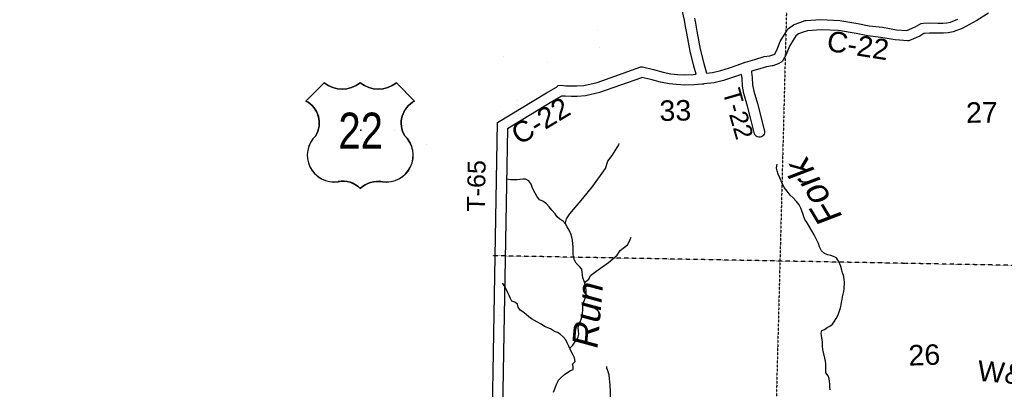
# Model space of a CAD drawing. Header units: feet. Extents: x -155 to 2562643, y -56 to 364810.
# Tile 22 of 121: x 2443888 to 2463130, y 239872 to 247083. Entities that reach past the tile are written whole.
import ezdxf
from ezdxf.enums import TextEntityAlignment as Align

# ---------------------------------------------------------------- set-up
doc = ezdxf.new("R2010")
doc.units = ezdxf.units.FT
doc.header["$MEASUREMENT"] = 0
for name, pattern in [('CENTER', [2, 1.25, -0.25, 0.25, -0.25]), ('HIDDEN2', [0.1875, 0.125, -0.0625]), ('water', [0])]:
    doc.linetypes.add(name, pattern=pattern)
for name, color, linetype in [('62', 7, 'Continuous'), ('COUNTY-LINE', 4, 'CENTER'), ('COUNTY-RD', 7, 'Continuous'), ('CR-TEXT', 7, 'Continuous'), ('RAILROAD', 6, 'Continuous'), ('RT-MKR', 7, 'Continuous'), ('SECTION', 8, 'HIDDEN2'), ('SECTION-TEXT', 8, 'Continuous'), ('STATE-RT', 2, 'Continuous'), ('TR-TEXT', 6, 'Continuous'), ('TWP-RD', 6, 'Continuous'), ('WATER-TEXT', 1, 'Continuous'), ('WATERWAY', 14, 'water')]:
    doc.layers.add(name, color=color, linetype=linetype)
doc.styles.add('ARIAL', font='arial.ttf')

# ---------------------------------------------------------------- blocks, each defined once
blk = doc.blocks.new('US3')
at = {"layer": '62', "color": 0, "linetype": 'Continuous'}
for p, q in [((-565, 888), (-874, 579)), ((973, 579), (664, 888))]:
    blk.add_line(p, q, dxfattribs=at)
for centre, major_axis, start_param, end_param in [((-258, 1278), (0, 497), 2.475104, 3.808081), ((357, 1278), (0, 497), 2.475104, 3.808081), ((-1067, 206), (0, 420), 4.173388, 5.805154), ((1166, 206), (420, 0), 2.048828, 3.680594), ((-397, -341), (453, 0), 2.321367, 4.864724), ((496, -341), (0, 453), 2.989258, 5.532614), ((-245, -1186), (0, 406), 5.470171, 6.49043), ((352, -1213), (0, 430), 6.107976, 7.064164)]:
    blk.add_ellipse(centre, major_axis=major_axis, ratio=1, start_param=start_param, end_param=end_param, dxfattribs=at)
at = {"layer": 'RT-MKR', "color": 0, "linetype": 'Continuous'}
blk.add_lwpolyline([(-565, 888), (-874, 579), (-874, 579, -0.432186), (-706, -10), (-706, -10, 0.738096), (-328, -790), (-328, -790, -0.260744), (50, -908), (50, -908, -0.243707), (428, -790), (428, -790, 0.738096), (806, -10), (806, -10, -0.432186), (973, 579), (973, 579), (664, 888), (664, 888, -0.346154), (50, 888), (50, 888, -0.346154), (-565, 888)], format="xyb", close=True, dxfattribs=at)
at = {"layer": 'RT-MKR', "color": 0}
blk.add_point((57, 82), dxfattribs=at)

msp = doc.modelspace()

# ---------------------------------------------------------------- linework, layer by layer
at = {"layer": 'COUNTY-LINE', "const_width": 0.04, "flags": 128}
msp.add_lwpolyline([(2451935.99, 183626.87), (2452186.29, 194241.17), (2452356.47, 199888.32), (2452356.47, 199888.32), (2452537.05, 210912.9), (2452642.86, 215853.49), (2452642.86, 215853.49), (2453052.69, 231900.41), (2453052.69, 231900.41), (2453184.69, 237232.8), (2453471.4, 253160.5), (2453471.4, 253160.5), (2453538.39, 256176.6), (2453568.21, 261539.59), (2453606.32, 263882.44), (2454823.35, 263908.45), (2454835.46, 264767.7), (2454835.46, 264767.7), (2455013.2, 277384.76), (2455009.22, 279887.93), (2455009.22, 279887.93), (2444652.57, 279864.08), (2438092.07, 280026.05), (2423207.96, 280172.56)], dxfattribs=at)
at = {"layer": 'COUNTY-RD'}
for points in [[(2456029.48, 246164.15), (2456058.07, 246160.54), (2456271.67, 246111.53), (2456460.71, 246058.37), (2456611.85, 246028.25), (2456741.89, 246016.56), (2456888.31, 246005.16), (2457048.62, 246014.94), (2457105.95, 246018.89), (2457062.38, 246177.81), (2456991.87, 246466.9), (2456922.7, 246821.95), (2456900.46, 246953.41), (2456879.64, 247076.41), (2456830.01, 247299.81)], [(2457075.98, 247114.82), (2457093.26, 247012.75), (2457119.48, 246857.76), (2457187.29, 246509.74), (2457256.02, 246227.95), (2457308.38, 246036.96), (2457426.25, 246050.91), (2457590.24, 246091), (2457756.53, 246143.8), (2457907.61, 246197.18), (2458036.11, 246244.09), (2458047.35, 246247.2), (2458053.35, 246248.86), (2458062.34, 246252.06), (2458065.98, 246252.35), (2458069.52, 246253.33), (2458251.36, 246303.61), (2458438.78, 246362.07), (2458550.44, 246377.32), (2458625.64, 246404.1), (2458647.06, 246416.41), (2458686.65, 246488.37), (2458749.27, 246655.68), (2458832.92, 246791.68), (2458901.08, 246899.38), (2458914.46, 246913.51), (2459010.91, 246982.18), (2459022.65, 246988.38), (2459131.91, 247028.68), (2459240.93, 247064.56), (2459253.1, 247066.95), (2459546.57, 247087.53), (2459914.24, 247069.62), (2460269.5, 247008.95), (2460491.3, 246966.32), (2460746.52, 246935.76), (2461020.43, 246887.75), (2461226.4, 246872.98), (2461384.4, 246942.88), (2461476.22, 246998.55), (2461489.5, 247004.18), (2461503.45, 247007.85), (2461553.5, 247013.53), (2461661.48, 247019.21), (2461831.23, 247017.4), (2461928.3, 247018.68), (2462004.03, 247025.11), (2462075.89, 247037.82), (2462223.87, 247094.33)], [(2462822.78, 247210.27), (2462593.64, 247066.61), (2462307.38, 246912.13), (2462129.46, 246844.19), (2462029.95, 246826.59), (2461938.1, 246818.8), (2461831.48, 246817.38), (2461665.66, 246819.15), (2461570.06, 246814.13), (2461554.98, 246812.42), (2461477.08, 246765.18), (2461277.08, 246676.71), (2461261.3, 246672.62), (2461245.06, 246671.13), (2460995.96, 246688.99), (2460717.35, 246737.82), (2460460.5, 246768.58), (2460233.79, 246812.15), (2459892.47, 246870.44), (2459548.71, 246887.19), (2459285.71, 246868.75), (2459197.8, 246839.82)], [(2459197.8, 246839.82), (2459110.62, 246807.66), (2459054.38, 246767.62), (2459002.6, 246685.8), (2458929.79, 246567.42), (2458868.87, 246404.68), (2458804.4, 246287.47), (2458792.84, 246273.32), (2458778.91, 246261.5), (2458709.68, 246221.72), (2458602.91, 246183.7), (2458592.88, 246181.26), (2458482.4, 246166.17), (2458307.8, 246111.71), (2458189.81, 246079.09)], [(2453225.83, 245074.6), (2454185.5, 245656.46), (2454375.52, 245769.9), (2454412.43, 245799.78), (2454469.64, 245802.73), (2454557.84, 245794.71), (2454670.14, 245791.78), (2454777.01, 245793.19), (2454915.11, 245802.05), (2455172.18, 245858.73), (2456029.48, 246164.15)], [(2453423.81, 244960.76), (2454288.6, 245485.08), (2454482.36, 245600.75), (2454546.16, 245594.95), (2454668.84, 245591.74), (2454784.75, 245593.27), (2454943.21, 245603.45), (2455227.48, 245666.11), (2456046.68, 245957.96)], [(2457995.37, 246016.32), (2457975.22, 246008.96), (2457820.13, 245954.16), (2457644.31, 245898.32), (2457461.88, 245853.73), (2457257.06, 245829.48), (2457254.7, 245828.67), (2457251.51, 245828.45), (2457248.44, 245827.61), (2457240.88, 245827.57), (2457233.37, 245826.68), (2457230.94, 245827.03), (2457061.59, 245815.36), (2456886.63, 245804.68), (2456725.17, 245817.26), (2456583.27, 245830.01), (2456414.02, 245863.75), (2456222.2, 245917.69), (2456046.68, 245957.96)]]:
    msp.add_lwpolyline(points, dxfattribs=at)
at = {"layer": 'SECTION'}
for points in [[(2459327.85, 264706.27), (2458385.1, 228602.67)], [(2461252.51, 242327.1), (2453130.19, 242477.32)], [(2486025.42, 241868.88), (2461202.64, 242328.02)]]:
    msp.add_lwpolyline(points, dxfattribs=at)
at = {"layer": 'STATE-RT', "color": 3, "linetype": 'Continuous', "const_width": 0.02}
for points in [[(2456150.26, 247139.97), (2456032.2, 247069.89), (2455879.43, 246970.45), (2455692.6, 246846.66), (2455692.52, 246846.61), (2455446.12, 246683.25), (2455444.66, 246682.34), (2455444.52, 246682.2), (2455168.34, 246504.13), (2454902.75, 246330.72), (2454901.76, 246330.11), (2454901.66, 246330.01), (2454633.33, 246158.1), (2454632.31, 246157.48), (2454632.24, 246157.41), (2454361.86, 245987.46), (2454361.8, 245987.42), (2454046.9, 245789.01), (2454046.89, 245789), (2453760.78, 245606.7), (2453759.25, 245605.77), (2453759.17, 245605.69), (2453418.34, 245394.57)], [(2453600.3, 245860.16), (2453885.69, 246042), (2453886.31, 246042.38), (2453886.33, 246042.4), (2454202.08, 246241.35), (2454202.21, 246241.43), (2454202.22, 246241.44), (2454471.92, 246410.96), (2454739.71, 246582.53), (2455005.04, 246755.77), (2455005.7, 246756.18), (2455005.76, 246756.24), (2455281.37, 246933.94), (2455526.88, 247096.71)], [(2453249.41, 245642.8), (2453600.3, 245860.16)], [(2450667.51, 244925.57), (2450889.36, 244920.3), (2451743.11, 244939.99), (2452276.51, 245075.9), (2452805.81, 245313.38), (2453249.41, 245642.8)], [(2450667.94, 244625.47), (2450889.26, 244620.22), (2451784.13, 244640.85), (2452375.69, 244791.58), (2452958.43, 245053.04), (2453418.34, 245394.57)]]:
    msp.add_lwpolyline(points, dxfattribs=at)
at = {"layer": 'TWP-RD'}
for points in [[(2458189.81, 246079.09), (2458191.38, 246059.6), (2458204.93, 245957.64), (2458210.7, 245813.15), (2458236.05, 245690.75), (2458304.35, 245446.32), (2458365.56, 245221.45), (2458444.88, 244902.21), (2458444.4, 244875.88), (2458437.12, 244850.57), (2458423.54, 244828.01), (2458404.6, 244809.75), (2458381.56, 244797), (2458356, 244790.65), (2458329.67, 244791.13), (2458304.36, 244798.41), (2458281.8, 244811.99), (2458263.54, 244830.93), (2458250.79, 244853.97), (2458172, 245171.06), (2458111.55, 245393.14), (2458041.59, 245643.51), (2458011.52, 245788.71), (2458005.45, 245940.44), (2457995.37, 246016.32)], [(2453423.81, 244960.76), (2453345.06, 240586), (2453305.9, 238350.94), (2453298.64, 238325.63), (2453285.08, 238303.06), (2453266.14, 238284.78), (2453243.11, 238272.01), (2453217.57, 238265.65), (2453191.23, 238266.11), (2453165.92, 238273.37), (2453143.35, 238286.93), (2453125.07, 238305.87), (2453112.3, 238328.9), (2453105.94, 238354.44), (2453145.1, 240589.56), (2453225.83, 245074.6)]]:
    msp.add_lwpolyline(points, dxfattribs=at)
at = {"layer": 'WATERWAY'}
for points in [[(2454550.23, 243100.39), (2454553.44, 243116.29), (2454571.12, 243195.22), (2454642.18, 243297.98), (2454891.79, 243593.38), (2455088.86, 243836.85), (2455339.1, 244178.48), (2455380.89, 244322.47), (2455467.72, 244433.78), (2455593.77, 244640.79), (2455603.39, 244670.05)], [(2459723.76, 239861.21), (2459721.23, 239919.39), (2459722.76, 239971.59), (2459712.25, 240025.7), (2459707.73, 240081.86), (2459687.21, 240133.87), (2459640.57, 240189.67), (2459644.1, 240243.9), (2459641.64, 240294.05), (2459638.99, 240366.29), (2459634.51, 240418.44), (2459621.91, 240480.55), (2459601.12, 240562.67), (2459586.34, 240644.84), (2459579.69, 240715.03), (2459577.07, 240783.25), (2459568.49, 240845.4), (2459559.85, 240913.57), (2459553.35, 240967.71), (2459560.92, 241017.96), (2459614.88, 241040.5), (2459666.72, 241075.06), (2459718.61, 241103.61), (2459770.39, 241144.2), (2459811.99, 241202.76), (2459843.63, 241253.22), (2459873.19, 241311.68), (2459892.8, 241362.03), (2459925.99, 241462.67), (2459939.58, 241512.97), (2459951.07, 241573.28), (2459958.64, 241623.53), (2459968.2, 241675.79), (2459979.78, 241726.07), (2459993.32, 241782.39), (2459996.88, 241832.6), (2460003.78, 241957.11), (2460003.24, 242017.32), (2459986.51, 242093.45), (2459967.99, 242145.47), (2459951.48, 242197.52), (2459934.8, 242267.63), (2459916.27, 242321.66), (2459891.73, 242373.64), (2459847.05, 242435.48), (2459792.62, 242465.12), (2459736.32, 242480.69), (2459682.02, 242496.29), (2459613.58, 242523.8), (2459556.95, 242575.5), (2459520.17, 242651.46), (2459495.54, 242713.47), (2459444.41, 242823.42), (2459411.78, 242883.36), (2459366.95, 242961.26), (2459320.08, 243043.15), (2459277.26, 243121.06), (2459232.58, 243182.9), (2459214.06, 243234.93), (2459199.57, 243284.98), (2459174.87, 243355.02), (2459154.34, 243407.03), (2459119.65, 243472.97), (2459068.92, 243538.77), (2459006.13, 243606.48), (2458947.46, 243662.18), (2458884.6, 243737.91), (2458829.78, 243811.71), (2458793.08, 243877.63), (2458766.45, 243939.62), (2458739.84, 243999.61), (2458711.11, 244071.62), (2458692.5, 244133.69), (2458680.01, 244183.76), (2458685.58, 244233.99), (2458689.32, 244264.13)], [(2454636.46, 240674.34), (2454695.44, 240733.33), (2454737.07, 240787.88), (2454780.69, 240844.45), (2454802.28, 240896.82), (2454811.84, 240949.09), (2454809.29, 241009.29), (2454804.74, 241069.46), (2454812.29, 241121.72), (2454837.77, 241188.17), (2454861.37, 241240.56), (2454878.95, 241292.9), (2454888.46, 241351.19), (2454889.81, 241423.46), (2454893.28, 241483.7), (2454908.68, 241556.1), (2454930.07, 241630.55), (2454951.56, 241694.96), (2454959.11, 241747.21), (2454960.67, 241797.4), (2454952.19, 241847.51), (2454939.55, 241915.65), (2454918.88, 241983.71), (2454896.26, 242045.74), (2454887.73, 242101.87), (2454883.23, 242156.03), (2454870.67, 242214.13), (2454826.08, 242265.93), (2454763.31, 242331.63), (2454730.68, 242391.56), (2454712.07, 242453.63), (2454705.55, 242509.77), (2454704.27, 242652.27), (2454699.75, 242708.44), (2454693.1, 242778.63), (2454680.51, 242840.74), (2454657.85, 242906.79), (2454627.14, 242976.78), (2454588.42, 243044.69), (2454551.83, 243098.57), (2454501.17, 243156.34), (2454444.72, 243187.97), (2454392.1, 243239.71), (2454349.5, 243293.53), (2454286.64, 243369.27), (2454235.96, 243429.05), (2454181.26, 243488.8), (2454110.58, 243542.38), (2454048.15, 243569.95), (2453993.35, 243641.74), (2453958.73, 243699.65), (2453928.11, 243759.6), (2453905.52, 243817.61), (2453880.93, 243875.61), (2453838.25, 243937.47), (2453775.77, 243971.05), (2453725.63, 243970.62), (2453661.52, 243962.04), (2453607.41, 243957.57), (2453545.23, 243957.03), (2453479.01, 243960.48), (2453410.71, 243971.94), (2453404.72, 243973.05)], [(2454927.54, 241955.18), (2455008.66, 242022.19), (2455042.65, 242091.6), (2455144.57, 242167.24), (2455393.64, 242346.1), (2455563.62, 242490.25), (2455625.09, 242578.64), (2455764.01, 242689.63), (2455798.24, 242751.02), (2455835.76, 242836.61)], [(2454318.56, 239816.83), (2454348.07, 239881.3), (2454373.53, 239949.77), (2454395.12, 240002.14), (2454395.12, 240002.14), (2454420.74, 240052.54), (2454470.43, 240103.14), (2454534.13, 240157.89), (2454597.86, 240208.61), (2454649.73, 240239.17), (2454701.73, 240255.67), (2454703.22, 240313.89), (2454692.74, 240363.98), (2454740.4, 240416.58), (2454729.78, 240482.72), (2454705.21, 240538.71), (2454670.57, 240598.63), (2454643.98, 240656.61), (2454619.38, 240714.61), (2454588.71, 240780.58), (2454560.12, 240836.54), (2454505.46, 240892.27), (2454448.78, 240949.99), (2454396.38, 240977.64), (2454342.02, 241001.26), (2454263.36, 241048.76), (2454211.04, 241068.38), (2454146.59, 241097.94), (2454075.99, 241141.49), (2454009.45, 241181.06), (2453948.97, 241214.67), (2453890.52, 241246.28), (2453836.02, 241283.95), (2453783.48, 241327.65), (2453722.82, 241381.33), (2453670.37, 241415), (2453629.7, 241476.87), (2453613.13, 241534.94), (2453562.63, 241574.65), (2453504.3, 241592.21), (2453477.76, 241644.17), (2453453.19, 241700.16), (2453428.64, 241754.15), (2453393.93, 241822.09), (2453367.33, 241880.07), (2453328.7, 241937.95), (2453324.61, 241943.19)], [(2454550.39, 236934.09), (2454664.33, 237034.86), (2454792.88, 237292.17), (2454948.62, 237578.49), (2454990.91, 237772.73), (2455174.37, 238069.99), (2455257.1, 238386.08), (2455262.36, 238478.66), (2455280.4, 238680.14), (2455273.23, 238786.38), (2455257.97, 238962.67), (2455299.58, 239247.28), (2455310.84, 239340.06), (2455378.94, 239474.87), (2455407.41, 239528.03), (2455414.51, 239558.39), (2455430.88, 239681.47), (2455434.35, 239834.26), (2455429.06, 239944.58), (2455404.72, 240156.73), (2455375.78, 240254.23), (2455364.93, 240282), (2455361.86, 240318.06)]]:
    msp.add_lwpolyline(points, dxfattribs=at)

# ---------------------------------------------------------------- block references
at = {"layer": 'RT-MKR', "xscale": 1.150001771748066, "yscale": 1.150001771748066}
msp.add_blockref('US3', (2450486.37, 244830.72), dxfattribs=at)

# ---------------------------------------------------------------- texts
at = {"layer": 'CR-TEXT', "style": 'ARIAL'}
for rotation, p in [(351, (2459623.27, 246360.88)), (31, (2453712.59, 244524.35))]:
    msp.add_text('C-22', height=400, rotation=rotation, dxfattribs=at).set_placement(p, align=Align.BOTTOM_LEFT)
at = {"layer": 'RAILROAD', "style": 'ARIAL'}
msp.add_text('W&LE', height=400, rotation=355, dxfattribs=at).set_placement((2463372.31, 239850.34), align=Align.BOTTOM_CENTER)
at = {"layer": 'RT-MKR', "style": 'ARIAL', "width": 0.8}
msp.add_text('22', height=700, dxfattribs=at).set_placement((2450551.85, 244925.12), align=Align.MIDDLE)
at = {"layer": 'SECTION-TEXT', "style": 'ARIAL'}
for s, rotation, p in [('33', 1, (2456706.18, 244992.48)), ('27', 1, (2462696.56, 244954.71)), ('26', 2, (2461577.71, 240222.99))]:
    msp.add_text(s, height=400, rotation=rotation, dxfattribs=at).set_placement(p, align=Align.BOTTOM_CENTER)
at = {"layer": 'TR-TEXT', "style": 'ARIAL'}
for s, rotation, p in [('T-22', 286, (2457519.35, 245655.8)), ('T-65', 89, (2453081.87, 243334.01))]:
    msp.add_text(s, height=350, rotation=rotation, dxfattribs=at).set_placement(p, align=Align.BOTTOM_LEFT)
at = {"layer": 'WATER-TEXT', "style": 'ARIAL', "oblique": 10}
for s, rotation, p in [('Fork', 121, (2459754.93, 243902.94)), ('Run', 85, (2455381.44, 241254.62))]:
    msp.add_text(s, height=500, rotation=rotation, dxfattribs=at).set_placement(p, align=Align.BOTTOM_CENTER)

doc.saveas('drawing.dxf')
